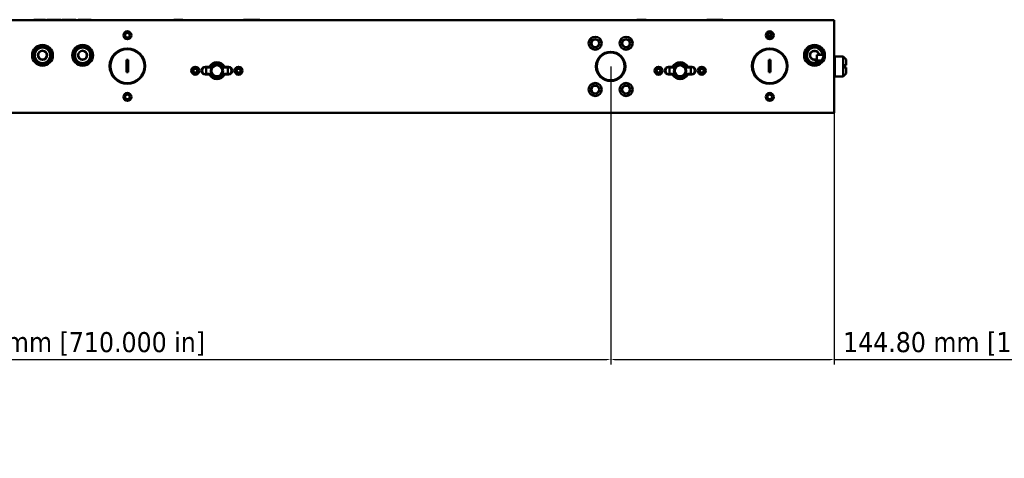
# Paper-space layout 'Sheet_1' of a CAD drawing. Header units: millimetres. Extents: x 1 to 117, y 1 to 117.
# Tile 64 of 73: x 58 to 83, y 82 to 93. Entities that reach past the tile are written whole.
import ezdxf

# ---------------------------------------------------------------- set-up
doc = ezdxf.new("R2010")
doc.units = ezdxf.units.MM
doc.layers.add('Dimension (ISO)', color=7, linetype='Continuous', lineweight=25)
doc.layers.add('Visible (ISO)', color=7, linetype='Continuous', lineweight=50)
doc.styles.add('Note Text (ANSI)', font='tahoma.ttf')
doc.dimstyles.new('Default (ISO)', dxfattribs={"dimtxt": 0.511811, "dimasz": 0.098425, "dimexe": 0.125, "dimexo": 0, "dimgap": 0.03, "dimtad": 1, "dimlfac": 25.4, "dimrnd": 1e-08, "dimzin": 0, "dimdsep": 46, "dimtxsty": 'Note Text (ANSI)', "dimcen": 0.09, "dimdle": 0.393701, "dimclrd": 256, "dimclre": 256, "dimclrt": 256, "dimazin": 0, "dimtfac": 0.269631, "dimtmove": 0, "dimatfit": 3, "dimfxl": 1, "dimtolj": 1, "dimtzin": 0, "dimlwd": -1, "dimlwe": -1, "dimarcsym": 0})

# ---------------------------------------------------------------- blocks, each defined once
blk = doc.blocks.new('*D8')
at = {"layer": 'Defpoints', "color": 0, "transparency": 16777216}
for p in [(45.183, 91.737), (73.136, 91.737), (73.136, 84.256)]:
    blk.add_point(p, dxfattribs=at)
at = {"layer": 'Dimension (ISO)', "transparency": 16777216}
for p, q in [((45.183, 91.737), (45.183, 84.131)), ((73.136, 91.737), (73.136, 84.131)), ((45.281, 84.256), (73.037, 84.256))]:
    blk.add_line(p, q, dxfattribs=at)
for points in [[(45.281, 84.273), (45.281, 84.24), (45.183, 84.256)], [(73.037, 84.273), (73.037, 84.24), (73.136, 84.256)]]:
    blk.add_solid(points, dxfattribs=at)
at = {"layer": 'Dimension (ISO)', "transparency": 16777216, "insert": (55.411, 84.956), "char_height": 0.51181, "attachment_point": 1, "style": 'Note Text (ANSI)'}
blk.add_mtext('\\A1;710.00 mm [710.000 in]', dxfattribs=at)
blk = doc.blocks.new('*D9')
at = {"layer": 'Defpoints', "color": 0, "transparency": 16777216}
for p in [(73.136, 91.737), (78.837, 90.752), (73.136, 84.256)]:
    blk.add_point(p, dxfattribs=at)
at = {"layer": 'Dimension (ISO)', "transparency": 16777216}
for p, q in [((73.136, 91.737), (73.136, 84.131)), ((78.837, 90.752), (78.837, 84.131)), ((73.234, 84.256), (78.738, 84.256)), ((78.837, 84.256), (86.544, 84.256))]:
    blk.add_line(p, q, dxfattribs=at)
for points in [[(73.234, 84.273), (73.234, 84.24), (73.136, 84.256)], [(78.738, 84.273), (78.738, 84.24), (78.837, 84.256)]]:
    blk.add_solid(points, dxfattribs=at)
at = {"layer": 'Dimension (ISO)', "transparency": 16777216, "insert": (79.061, 84.956), "char_height": 0.51181, "attachment_point": 1, "style": 'Note Text (ANSI)'}
blk.add_mtext('\\A1;144.80 mm [144.800 in]', dxfattribs=at)

psp = doc.layouts.new('Sheet_1')

# ---------------------------------------------------------------- linework, layer by layer
at = {"layer": 'Visible (ISO)'}
for p, q in [((39.48222, 92.9178), (78.83656, 92.9178)), ((58.58133, 92.92646), (58.4312, 92.92646)), ((58.4312, 92.92646), (58.4312, 92.9178)), ((58.58133, 92.92646), (58.64471, 92.92646)), ((58.64471, 92.92646), (58.68789, 92.92646)), ((58.68789, 92.92646), (58.71668, 92.92646)), ((58.71668, 92.92646), (58.72849, 92.92646)), ((58.72849, 92.92646), (58.72849, 92.9178)), ((58.81228, 92.92646), (58.75696, 92.92646)), ((58.75696, 92.92646), (58.75696, 92.9178)), ((58.81228, 92.92646), (58.81228, 92.9178)), ((58.85552, 92.92646), (58.81228, 92.92646)), ((59.02014, 92.92646), (58.85552, 92.92646)), ((58.85552, 92.92646), (58.85552, 92.9178)), ((59.06607, 92.92646), (59.02014, 92.92646)), ((59.02014, 92.92646), (59.02014, 92.9178)), ((59.12542, 92.92646), (59.06607, 92.92646)), ((59.06607, 92.92646), (59.06607, 92.9178)), ((59.12542, 92.92646), (59.12542, 92.9178)), ((59.17268, 92.92646), (59.15201, 92.92646)), ((59.15201, 92.92646), (59.15201, 92.9178)), ((59.17268, 92.92646), (59.23338, 92.92646)), ((59.23338, 92.92646), (59.33704, 92.92646)), ((59.44097, 92.92646), (59.33704, 92.92646)), ((59.50005, 92.92646), (59.44097, 92.92646)), ((59.50005, 92.92646), (59.50005, 92.9178)), ((59.61419, 92.92646), (59.56209, 92.92646)), ((59.56209, 92.92646), (59.56209, 92.9178)), ((59.61419, 92.92646), (59.61419, 92.9178)), ((59.67864, 92.92646), (59.61419, 92.92646)), ((59.81883, 92.92646), (59.67864, 92.92646)), ((59.67864, 92.92646), (59.67864, 92.9178)), ((59.88758, 92.92646), (59.81883, 92.92646)), ((59.81883, 92.92646), (59.81883, 92.9178)), ((59.88758, 92.92646), (59.88758, 92.9178)), ((62.23026, 92.92922), (61.99404, 92.92922)), ((61.99404, 92.92922), (61.99404, 92.9178)), ((62.23026, 92.92922), (62.23026, 92.9178)), ((63.8149, 92.92922), (63.77553, 92.92922)), ((63.77553, 92.92922), (63.77553, 92.9178)), ((63.8149, 92.92922), (63.8149, 92.9178)), ((63.97238, 92.92922), (63.8149, 92.92922)), ((64.18892, 92.92922), (63.97238, 92.92922)), ((63.97238, 92.92922), (63.97238, 92.9178)), ((64.18892, 92.92922), (64.18892, 92.9178)), ((74.04128, 92.92922), (73.80506, 92.92922)), ((73.80506, 92.92922), (73.80506, 92.9178)), ((74.04128, 92.92922), (74.04128, 92.9178)), ((75.62593, 92.92922), (75.58656, 92.92922)), ((75.58656, 92.92922), (75.58656, 92.9178)), ((75.62593, 92.92922), (75.62593, 92.9178)), ((75.78341, 92.92922), (75.62593, 92.92922)), ((75.99994, 92.92922), (75.78341, 92.92922)), ((75.78341, 92.92922), (75.78341, 92.9178)), ((75.99994, 92.92922), (75.99994, 92.9178)), ((78.83656, 92.9178), (78.83656, 92.72095)), ((78.83656, 92.72095), (78.83656, 90.75244)), ((77.13236, 92.5241), (77.16617, 92.5241)), ((77.21606, 92.5241), (77.16617, 92.5241)), ((60.79325, 91.58709), (60.79325, 91.90205)), ((60.79325, 91.90205), (60.83262, 91.90205)), ((60.83262, 91.90205), (60.83262, 91.58709)), ((77.1712, 91.58709), (77.1712, 91.90205)), ((77.1712, 91.90205), (77.21057, 91.90205)), ((77.21057, 91.90205), (77.21057, 91.58709)), ((78.35624, 91.85481), (78.39561, 91.89418)), ((78.39561, 92.03219), (78.55868, 92.03219)), ((78.39561, 92.03219), (78.39561, 91.88444)), ((78.83656, 91.98079), (78.84837, 91.9926)), ((78.84837, 91.48079), (78.84837, 91.9926)), ((78.84837, 91.9926), (79.0649, 91.9926)), ((79.0649, 91.9926), (79.0649, 91.76622)), ((79.14364, 91.91386), (79.0649, 91.9926)), ((79.14364, 91.91386), (79.14364, 91.76622)), ((62.90352, 91.72489), (62.80112, 91.72489)), ((62.82081, 91.54772), (62.82081, 91.7052)), ((62.82081, 91.7052), (62.96002, 91.7052)), ((62.94909, 91.72489), (62.90352, 91.72489)), ((63.23278, 91.7052), (63.37199, 91.7052)), ((63.28927, 91.72489), (63.24371, 91.72489)), ((63.39167, 91.72489), (63.28927, 91.72489)), ((63.37199, 91.7052), (63.37199, 91.54772)), ((74.71455, 91.72489), (74.61215, 91.72489)), ((74.63183, 91.54772), (74.63183, 91.7052)), ((74.63183, 91.7052), (74.77104, 91.7052)), ((74.76011, 91.72489), (74.71455, 91.72489)), ((75.0438, 91.7052), (75.18301, 91.7052)), ((75.10029, 91.72489), (75.05473, 91.72489)), ((75.2027, 91.72489), (75.10029, 91.72489)), ((75.18301, 91.7052), (75.18301, 91.54772)), ((78.35624, 91.79502), (78.35624, 91.85481)), ((78.39561, 91.88444), (78.5138, 91.88444)), ((78.39561, 91.88444), (78.39561, 91.80272)), ((79.0649, 91.76622), (79.0649, 91.70717)), ((79.0649, 91.70717), (79.0649, 91.48079)), ((79.14364, 91.70717), (79.14364, 91.55953)), ((60.83262, 91.58709), (60.79325, 91.58709)), ((62.80112, 91.52803), (62.90352, 91.52803)), ((62.82081, 91.54772), (62.96002, 91.54772)), ((62.90352, 91.52803), (62.94909, 91.52803)), ((63.23278, 91.54772), (63.37199, 91.54772)), ((63.24371, 91.52803), (63.28927, 91.52803)), ((63.28927, 91.52803), (63.39167, 91.52803)), ((74.61215, 91.52803), (74.71455, 91.52803)), ((74.63183, 91.54772), (74.77104, 91.54772)), ((74.71455, 91.52803), (74.76011, 91.52803)), ((75.0438, 91.54772), (75.18301, 91.54772)), ((75.05473, 91.52803), (75.10029, 91.52803)), ((75.10029, 91.52803), (75.2027, 91.52803)), ((77.21057, 91.58709), (77.1712, 91.58709)), ((78.83656, 91.4926), (78.84837, 91.48079)), ((78.84837, 91.48079), (79.0649, 91.48079)), ((79.14364, 91.55953), (79.0649, 91.48079)), ((78.83656, 90.75244), (78.83656, 90.55559)), ((78.83656, 90.55559), (39.48222, 90.55559))]:
    psp.add_line(p, q, dxfattribs=at)
for centre, radius in [((60.81293, 92.53197), 0.10236), ((60.81293, 92.53197), 0.06299), ((60.81293, 92.53197), 0.05906), ((72.74207, 92.32725), 0.16732), ((72.74207, 92.32725), 0.10827), ((72.74207, 92.32725), 0.09843), ((73.52947, 92.32725), 0.16732), ((73.52947, 92.32725), 0.10827), ((73.52947, 92.32725), 0.09843), ((77.19089, 92.53197), 0.10236), ((77.19089, 92.53197), 0.06299), ((77.19089, 92.53197), 0.05906), ((58.64758, 92.02016), 0.26575), ((58.64758, 92.02016), 0.22638), ((58.64758, 92.02016), 0.19685), ((59.6712, 92.02016), 0.26575), ((59.6712, 92.02016), 0.22638), ((59.6712, 92.02016), 0.19685), ((60.81293, 91.74457), 0.45276), ((60.81293, 91.74457), 0.43307), ((77.19089, 91.74457), 0.45276), ((77.19089, 91.74457), 0.43307), ((78.33262, 92.02016), 0.26575), ((78.33262, 92.02016), 0.22638), ((58.64758, 92.02016), 0.11811), ((58.64758, 92.02016), 0.11024), ((59.6712, 92.02016), 0.11811), ((59.6712, 92.02016), 0.11024), ((73.13577, 91.7367), 0.37402), ((73.13577, 91.7367), 0.35433), ((62.54522, 91.62646), 0.10236), ((62.54522, 91.62646), 0.06299), ((62.54522, 91.62646), 0.05906), ((62.54522, 91.62646), 0.04921), ((63.0964, 91.62646), 0.15748), ((63.0964, 91.62646), 0.1378), ((63.64758, 91.62646), 0.10236), ((63.64758, 91.62646), 0.06299), ((63.64758, 91.62646), 0.05906), ((63.64758, 91.62646), 0.04921), ((74.35624, 91.62646), 0.10236), ((74.35624, 91.62646), 0.06299), ((74.35624, 91.62646), 0.05906), ((74.35624, 91.62646), 0.04921), ((74.90742, 91.62646), 0.15748), ((74.90742, 91.62646), 0.1378), ((75.4586, 91.62646), 0.10236), ((75.4586, 91.62646), 0.06299), ((75.4586, 91.62646), 0.05906), ((75.4586, 91.62646), 0.04921), ((72.74207, 91.14615), 0.16732), ((72.74207, 91.14615), 0.10827), ((72.74207, 91.14615), 0.09843), ((73.52947, 91.14615), 0.16732), ((73.52947, 91.14615), 0.10827), ((73.52947, 91.14615), 0.09843), ((60.81293, 90.95717), 0.10236), ((60.81293, 90.95717), 0.06299), ((60.81293, 90.95717), 0.05906), ((77.19089, 90.95717), 0.10236), ((77.19089, 90.95717), 0.06299), ((77.19089, 90.95717), 0.05906)]:
    psp.add_circle(centre, radius, dxfattribs=at)
for centre, radius, start, end in [((78.33262, 92.02016), 0.19685, 3.503568, 276.892103), ((78.33262, 92.02016), 0.11811, 5.845779, 302.230953), ((78.33262, 92.02016), 0.11024, 6.26495, 304.849905), ((62.80112, 91.62646), 0.09843, 90, 270), ((62.82081, 91.62646), 0.09843, 90, 270), ((63.0964, 91.62646), 0.21654, 27.035692, 152.964308), ((63.0964, 91.62646), 0.17717, 146.251011, 153.6122), ((63.0964, 91.62646), 0.17717, 33.748989, 146.251011), ((63.0964, 91.62646), 0.17717, 26.3878, 33.748989), ((63.37199, 91.62646), 0.09843, 270, 90), ((63.39167, 91.62646), 0.09843, 270, 90), ((74.61215, 91.62646), 0.09843, 90, 270), ((74.63183, 91.62646), 0.09843, 90, 270), ((74.90742, 91.62646), 0.21654, 27.035692, 152.964308), ((74.90742, 91.62646), 0.17717, 146.251011, 153.6122), ((74.90742, 91.62646), 0.17717, 33.748989, 146.251011), ((74.90742, 91.62646), 0.17717, 26.3878, 33.748989), ((75.18301, 91.62646), 0.09843, 270, 90), ((75.2027, 91.62646), 0.09843, 270, 90), ((63.0964, 91.62646), 0.21654, 207.035692, 332.964308), ((63.0964, 91.62646), 0.17717, 206.3878, 213.748989), ((63.0964, 91.62646), 0.17717, 213.748989, 326.251011), ((63.0964, 91.62646), 0.17717, 326.251011, 333.6122), ((74.90742, 91.62646), 0.21654, 207.035692, 332.964308), ((74.90742, 91.62646), 0.17717, 206.3878, 213.748989), ((74.90742, 91.62646), 0.17717, 213.748989, 326.251011), ((74.90742, 91.62646), 0.17717, 326.251011, 333.6122)]:
    psp.add_arc(centre, radius, start, end, dxfattribs=at)
for points, knots in [([(77.24216, 92.50266), (77.2367, 92.5069), (77.23138, 92.51116), (77.2228, 92.5183), (77.21941, 92.52118), (77.21606, 92.5241)], [-1.8227554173, -1.8227554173, -1.8227554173, -1.8227554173, -1.7693264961, -1.7693264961, -1.7338972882, -1.7338972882, -1.7338972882, -1.7338972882]), ([(63.23284, 91.7052), (63.22406, 91.72074), (63.21278, 91.73508), (63.18595, 91.76024), (63.16981, 91.7711), (63.1354, 91.7869), (63.11675, 91.79207), (63.07924, 91.79618), (63.05992, 91.79521), (63.03137, 91.78908), (63.02138, 91.786), (63.01174, 91.78207)], [1.602010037, 1.602010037, 1.602010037, 1.602010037, 1.738665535, 1.738665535, 1.883966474, 1.883966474, 2.028539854, 2.028539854, 2.173162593, 2.173162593, 2.252434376, 2.252434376, 2.252434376, 2.252434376]), ([(75.04386, 91.7052), (75.03508, 91.72074), (75.0238, 91.73508), (74.99698, 91.76024), (74.98083, 91.7711), (74.94642, 91.7869), (74.92777, 91.79207), (74.89026, 91.79618), (74.87095, 91.79521), (74.84239, 91.78908), (74.8324, 91.786), (74.82276, 91.78207)], [1.602010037, 1.602010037, 1.602010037, 1.602010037, 1.738665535, 1.738665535, 1.883966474, 1.883966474, 2.028539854, 2.028539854, 2.173162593, 2.173162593, 2.252434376, 2.252434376, 2.252434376, 2.252434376]), ([(63.16328, 91.46241), (63.17795, 91.47038), (63.1916, 91.48055), (63.21678, 91.50556), (63.22813, 91.52117), (63.23827, 91.54116), (63.2398, 91.54442), (63.24122, 91.54772)], [0.886996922, 0.886996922, 0.886996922, 0.886996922, 1.014557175, 1.014557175, 1.15888017, 1.15888017, 1.186374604, 1.186374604, 1.186374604, 1.186374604]), ([(74.9743, 91.46241), (74.98897, 91.47038), (75.00262, 91.48055), (75.02781, 91.50556), (75.03916, 91.52117), (75.04929, 91.54116), (75.05082, 91.54442), (75.05225, 91.54772)], [0.886996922, 0.886996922, 0.886996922, 0.886996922, 1.014557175, 1.014557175, 1.15888017, 1.15888017, 1.186374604, 1.186374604, 1.186374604, 1.186374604])]:
    psp.add_open_spline(points, degree=3, knots=knots, dxfattribs=at)
for points, weights in [([(79.14364, 91.76622), (79.11157, 91.76622), (79.0649, 91.76622)], [1.03329623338, 1.04572702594, 1.02263553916]), ([(79.0649, 91.70717), (79.11157, 91.70717), (79.14364, 91.70717)], [1.02263549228, 1.0457269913, 1.03329621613])]:
    psp.add_rational_spline(points, weights, degree=2, dxfattribs=at)

# ---------------------------------------------------------------- dimensions: what is measured, and where the dimension line sits
at = {"layer": 'Dimension (ISO)'}
for p1, text, override, picture, middle in [((45.18301, 91.7367), '<> mm [710.000 in]', {"dimgap": 0.03, "dimdec": 2, "dimlfac": 25.4, "dimpost": '', "dimtol": 0, "dimlim": 0, "dimtp": 0, "dimtm": 0, "dimtdec": 2, "dimtofl": 0, "dimatfit": 1}, '*D8', (59.15939, 84.25638)), ((78.83656, 90.75244), '<> mm [144.800 in]', {"dimgap": 0.03, "dimdec": 2, "dimlfac": 25.4, "dimpost": '', "dimtol": 0, "dimlim": 0, "dimtp": 0, "dimtm": 0, "dimtdec": 2, "dimtofl": 0, "dimatfit": 2}, '*D9', (82.78778, 84.25638))]:
    dim = psp.add_linear_dim(base=(73.13577, 84.25638), p1=p1, p2=(73.13577, 91.7367), angle=180, text=text, dimstyle='Default (ISO)', override=override, dxfattribs=at)
    dim.commit()
    dim.dimension.update_dxf_attribs({"geometry": picture, "text_midpoint": middle, "dimtype": 160})

doc.saveas('drawing.dxf')
